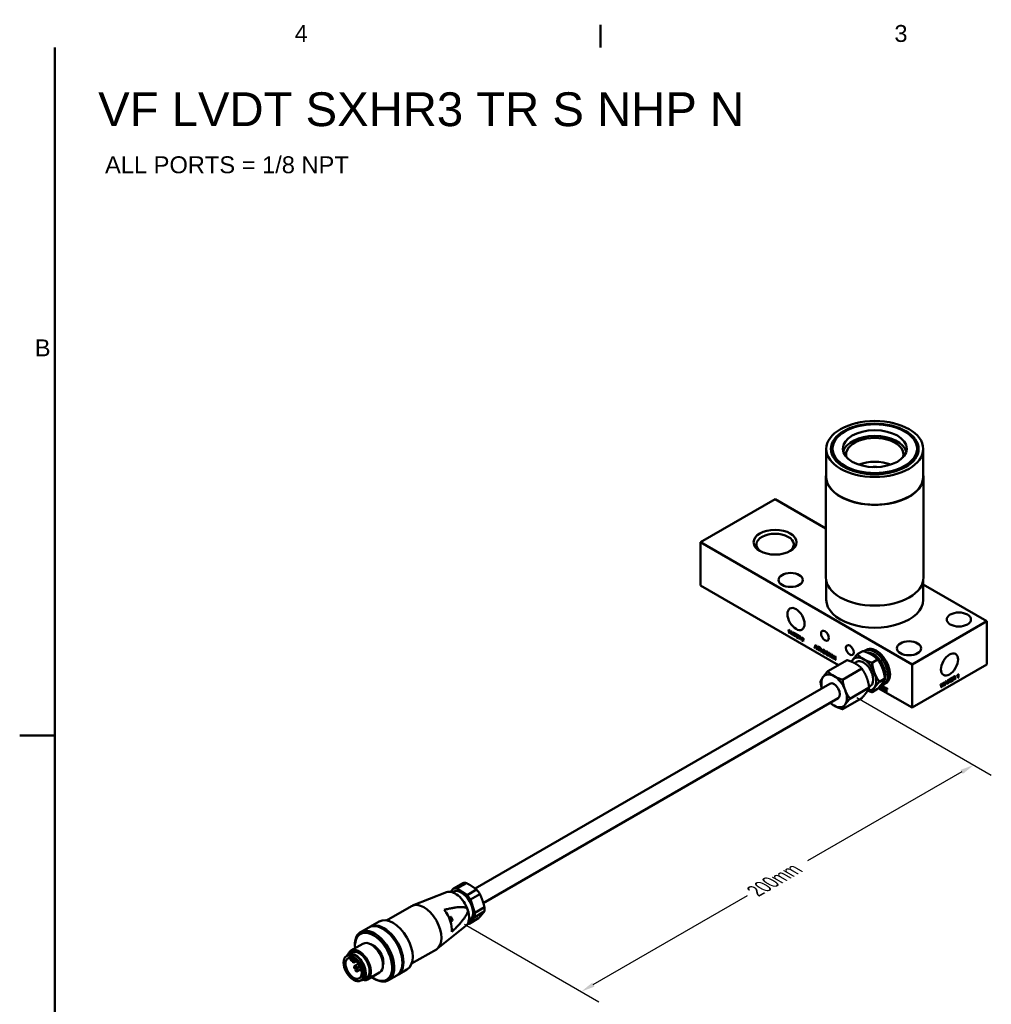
# Model space of a CAD drawing. Header units: millimetres. Extents: x 7 to 857, y -1 to 540.
# Tile 2 of 4: x 7 to 357, y 183 to 537. Entities that reach past the tile are written whole.
import ezdxf

# ---------------------------------------------------------------- set-up
doc = ezdxf.new("R2010")
doc.units = ezdxf.units.MM
doc.header["$LTSCALE"] = 2
doc.layers.get('0').update_dxf_attribs({"lineweight": 25})
for name, color, linetype, lineweight in [('Border_0', 7, 'Continuous', 50), ('Border_2', 7, 'Continuous', 50), ('Dimensions(CL)', 7, 'Continuous', 25), ('Symbols(CL)', 7, 'Continuous', 25), ('Visible Edges(CL)', 7, 'Continuous', 50), ('Visible Tangent Edges(CL)', 7, 'Continuous', 50)]:
    doc.layers.add(name, color=color, linetype=linetype, lineweight=lineweight)
doc.styles.add('ALIGNED-CL', font='arial.ttf')
doc.styles.add('Copy of DEFAULT-CL', font='arial.ttf')
doc.dimstyles.new('MM-2PLC-CL', dxfattribs={"dimscale": 2, "dimtxt": 3.048, "dimasz": 2.5, "dimexe": 3.175, "dimexo": 1.5875, "dimgap": 1.6002, "dimtad": 0, "dimtoh": 1, "dimrnd": 1e-08, "dimzin": 0, "dimdsep": 46, "dimtxsty": 'ALIGNED-CL', "dimcen": 0.09, "dimdle": 10, "dimclrd": 7, "dimclre": 7, "dimclrt": 250, "dimadec": 1, "dimazin": 0, "dimtfac": 1, "dimtofl": 0, "dimtmove": 0, "dimatfit": 3, "dimfxl": 0, "dimtolj": 1, "dimtzin": 0, "dimlwd": 25, "dimlwe": 25, "dimarcsym": 0})

# ---------------------------------------------------------------- blocks, each defined once
blk = doc.blocks.new('Borders Default Border')
at = {"layer": 'Border_0'}
blk.add_line((107.95, 263.65), (107.95, 267.72), dxfattribs=at)
at = {"layer": 'Border_0', "flags": 128}
for points in [[(9.65, 15.75), (9.65, 263.65)], [(3.3, 139.7), (9.65, 139.7)]]:
    blk.add_lwpolyline(points, dxfattribs=at)
at = {"layer": 'Border_2', "char_height": 3.05, "attachment_point": 7, "style": 'ALIGNED-CL'}
for s, insert in [('4', (52.85, 264.67)), ('3', (160.93, 264.62)), ('B', (6.02, 208.02))]:
    blk.add_mtext(s, dxfattribs=dict(at, insert=insert))
blk = doc.blocks.new('*D35')
at = {"layer": 'Defpoints', "color": 0, "linetype": 'Continuous'}
for p in [(305.14, 294.92), (163.72, 213.27), (209.02, 187.11)]:
    blk.add_point(p, dxfattribs=at)
at = {"layer": 'Dimensions(CL)', "color": 7, "linetype": 'Continuous', "lineweight": 25}
for p, q in [((308.32, 293.08), (356.79, 265.1)), ((346.11, 266.26), (290.55, 234.19)), ((213.35, 189.61), (268.91, 221.69)), ((166.89, 211.43), (215.37, 183.45))]:
    blk.add_line(p, q, dxfattribs=at)
at = {"layer": 'Dimensions(CL)', "color": 7, "linetype": 'Continuous'}
for points in [[(345.69, 266.98), (346.53, 265.54), (350.44, 268.76)], [(212.93, 190.33), (213.77, 188.89), (209.02, 187.11)]]:
    blk.add_solid(points, dxfattribs=at)
at = {"layer": 'Dimensions(CL)', "color": 250, "linetype": 'Continuous', "lineweight": 25, "insert": (271.68, 223.29), "char_height": 6.096, "attachment_point": 4, "rotation": 30, "style": 'ALIGNED-CL'}
blk.add_mtext('\\A1;{\\Q-30.000;\\W0.816;\\H0.816x;200mm}', dxfattribs=at)

msp = doc.modelspace()

# ---------------------------------------------------------------- linework, layer by layer
at = {"layer": 'Visible Edges(CL)'}
for p, q in [((304.008, 388.978), (303.649, 388.771)), ((325.56, 388.978), (325.92, 388.771)), ((297.322, 372.646), (297.322, 382.653)), ((299.036, 382.342), (299.036, 381.836)), ((330.532, 382.342), (330.532, 381.836)), ((332.247, 372.646), (332.247, 382.653)), ((297.195, 336.353), (297.195, 372.646)), ((332.374, 336.353), (332.374, 372.646)), ((251.922, 349.056), (278.863, 364.61)), ((278.863, 364.61), (297.195, 354.026)), ((328.255, 304.985), (251.922, 349.056)), ((251.922, 333.501), (251.922, 349.056)), ((297.322, 328.317), (297.322, 335.135)), ((332.247, 328.317), (332.247, 335.135)), ((332.247, 333.789), (355.195, 320.539)), ((301.697, 304.764), (251.922, 333.501)), ((355.195, 320.539), (328.255, 304.985)), ((355.195, 304.985), (355.195, 320.539)), ((283.638, 317.566), (283.76, 317.496)), ((283.876, 316.392), (283.638, 317.566)), ((283.76, 317.496), (283.897, 316.737)), ((283.876, 316.392), (284.046, 316.489)), ((283.999, 316.321), (283.876, 316.392)), ((283.935, 316.502), (284.071, 316.581)), ((283.976, 316.671), (284.146, 317.273)), ((284.188, 317.002), (283.999, 316.321)), ((284.052, 316.513), (284.042, 316.564)), ((284.146, 317.273), (284.29, 317.19)), ((284.215, 317.108), (284.297, 317.155)), ((284.431, 316.071), (284.244, 316.97)), ((284.256, 317.132), (284.275, 317.198)), ((284.29, 317.19), (284.418, 316.591)), ((284.431, 316.071), (284.591, 316.163)), ((284.548, 316.004), (284.431, 316.071)), ((284.488, 316.183), (284.617, 316.257)), ((284.533, 316.383), (284.673, 316.968)), ((284.793, 316.899), (284.548, 316.004)), ((284.604, 316.209), (284.596, 316.245)), ((284.673, 316.968), (284.793, 316.899)), ((284.806, 315.855), (285.151, 316.693)), ((284.806, 315.855), (284.985, 315.959)), ((284.932, 315.782), (284.806, 315.855)), ((285.03, 316.039), (284.932, 315.782)), ((284.985, 315.959), (285.189, 316.454)), ((284.997, 315.952), (284.985, 315.959)), ((285.03, 316.039), (285.127, 316.095)), ((285.407, 315.822), (285.03, 316.039)), ((285.164, 316.378), (285.064, 316.131)), ((285.064, 316.131), (285.37, 315.954)), ((285.151, 316.693), (285.279, 316.618)), ((285.212, 316.548), (285.287, 316.591)), ((285.233, 316.56), (285.261, 316.629)), ((285.37, 315.954), (285.275, 316.297)), ((285.279, 316.618), (285.646, 315.37)), ((285.37, 315.954), (285.459, 316.006)), ((285.407, 315.822), (285.498, 315.874)), ((285.511, 315.448), (285.407, 315.822)), ((285.462, 315.997), (285.453, 316.002)), ((285.674, 316.268), (285.674, 316.391)), ((285.674, 316.391), (286.386, 315.98)), ((285.674, 316.268), (285.78, 316.329)), ((285.969, 316.098), (285.674, 316.268)), ((285.969, 316.098), (286.075, 316.159)), ((285.969, 315.183), (285.969, 316.098)), ((286.088, 316.029), (286.195, 316.09)), ((286.088, 316.029), (286.088, 315.114)), ((286.386, 315.857), (286.088, 316.029)), ((286.149, 316.064), (286.149, 316.116)), ((286.386, 315.98), (286.386, 315.857)), ((286.51, 315.908), (287.16, 315.532)), ((286.51, 314.871), (286.51, 315.908)), ((286.69, 315.751), (286.69, 315.804)), ((285.511, 315.448), (285.607, 315.503)), ((285.646, 315.37), (285.511, 315.448)), ((285.969, 315.183), (286.088, 315.252)), ((286.088, 315.114), (285.969, 315.183)), ((286.51, 314.871), (286.629, 314.94)), ((287.181, 314.484), (286.51, 314.871)), ((286.629, 315.717), (286.735, 315.778)), ((286.629, 315.717), (286.629, 315.4)), ((287.16, 315.41), (286.629, 315.717)), ((286.629, 315.4), (287.127, 315.112)), ((286.629, 315.277), (286.735, 315.338)), ((287.127, 314.99), (286.629, 315.277)), ((286.629, 315.277), (286.629, 314.925)), ((286.629, 314.925), (287.181, 314.606)), ((286.69, 315.312), (286.69, 315.365)), ((287.127, 315.112), (287.127, 314.99)), ((287.16, 315.532), (287.16, 315.41)), ((287.181, 314.606), (287.181, 314.484)), ((287.347, 314.388), (287.347, 315.425)), ((287.347, 315.425), (287.745, 315.195)), ((287.347, 314.388), (287.466, 314.457)), ((287.466, 314.319), (287.347, 314.388)), ((287.466, 315.242), (287.565, 315.299)), ((287.75, 315.078), (287.466, 315.242)), ((287.466, 315.242), (287.466, 314.899)), ((287.466, 314.899), (287.721, 314.751)), ((287.466, 314.78), (287.568, 314.839)), ((287.466, 314.78), (287.466, 314.319)), ((287.603, 314.701), (287.466, 314.78)), ((287.526, 315.276), (287.526, 315.321)), ((287.526, 314.815), (287.526, 314.864)), ((287.67, 314.657), (287.779, 314.721)), ((287.812, 314.591), (287.992, 314.695)), ((287.989, 314.017), (287.869, 314.302)), ((287.901, 314.704), (288.059, 314.796)), ((287.982, 314.303), (288.137, 313.932)), ((287.989, 314.017), (288.079, 314.07)), ((288.137, 313.932), (287.989, 314.017)), ((288.54, 313.699), (288.72, 313.802)), ((289.134, 313.356), (288.54, 313.699)), ((288.561, 314.428), (288.74, 314.532)), ((288.674, 314.349), (288.561, 314.428)), ((288.694, 313.733), (289.134, 313.479)), ((288.754, 313.783), (288.72, 313.802)), ((288.723, 314.474), (288.862, 314.554)), ((288.778, 314.506), (288.74, 314.532)), ((288.746, 313.779), (288.926, 313.882)), ((288.907, 314.012), (289.087, 314.115)), ((289.134, 313.479), (289.134, 313.356)), ((293.061, 310.986), (293.475, 311.992)), ((293.061, 310.986), (293.241, 311.09)), ((293.213, 310.899), (293.061, 310.986)), ((293.331, 311.207), (293.213, 310.899)), ((293.241, 311.09), (293.586, 311.928)), ((293.278, 311.069), (293.241, 311.09)), ((293.331, 311.207), (293.447, 311.274)), ((293.783, 310.947), (293.331, 311.207)), ((293.491, 311.614), (293.372, 311.317)), ((293.372, 311.317), (293.738, 311.106)), ((293.475, 311.992), (293.63, 311.903)), ((293.549, 311.818), (293.639, 311.87)), ((293.738, 311.106), (293.625, 311.517)), ((293.63, 311.903), (294.07, 310.404)), ((293.738, 311.106), (293.846, 311.168)), ((293.783, 310.947), (293.892, 311.01)), ((293.907, 310.498), (293.783, 310.947)), ((293.863, 311.107), (293.802, 311.143)), ((293.907, 310.498), (294.023, 310.565)), ((294.07, 310.404), (293.907, 310.498)), ((294.208, 311.569), (294.351, 311.486)), ((294.208, 310.324), (294.208, 311.569)), ((294.208, 310.324), (294.351, 310.407)), ((294.351, 310.242), (294.208, 310.324)), ((294.351, 311.486), (294.351, 310.242)), ((294.604, 310.096), (294.604, 311.34)), ((294.604, 311.34), (295.082, 311.064)), ((294.604, 310.096), (294.747, 310.178)), ((294.747, 310.013), (294.604, 310.096)), ((294.747, 311.12), (294.866, 311.189)), ((295.088, 310.923), (294.747, 311.12)), ((294.747, 311.12), (294.747, 310.709)), ((294.747, 310.709), (295.053, 310.532)), ((294.747, 310.566), (294.87, 310.637)), ((294.747, 310.566), (294.747, 310.013)), ((294.912, 310.471), (294.747, 310.566)), ((294.784, 311.141), (294.784, 311.237)), ((294.784, 310.588), (294.784, 310.687)), ((294.992, 310.419), (295.123, 310.495)), ((295.163, 310.34), (295.342, 310.443)), ((295.374, 309.651), (295.232, 309.993)), ((295.269, 310.476), (295.449, 310.579)), ((295.366, 309.994), (295.553, 309.548)), ((295.374, 309.651), (295.483, 309.714)), ((295.553, 309.548), (295.374, 309.651)), ((296.107, 309.228), (296.107, 310.472)), ((296.107, 310.472), (296.478, 310.258)), ((296.107, 309.228), (296.25, 309.311)), ((296.496, 309.003), (296.107, 309.228)), ((296.25, 310.243), (296.377, 310.316)), ((296.25, 310.243), (296.25, 309.293)), ((296.477, 310.112), (296.25, 310.243)), ((296.25, 309.293), (296.48, 309.16)), ((296.287, 310.264), (296.287, 310.369)), ((296.742, 309.094), (296.922, 309.198)), ((297.403, 309.479), (297.583, 309.583)), ((298.554, 307.815), (298.268, 309.225)), ((298.268, 309.225), (298.414, 309.14)), ((298.414, 309.14), (298.579, 308.23)), ((298.673, 308.151), (298.878, 308.873)), ((298.878, 308.873), (299.05, 308.773)), ((298.96, 308.675), (299.059, 308.732)), ((298.974, 308.683), (299.007, 308.798)), ((299.05, 308.773), (299.204, 308.054)), ((310.497, 309.844), (308.489, 308.685)), ((311.829, 310.325), (311.122, 309.917)), ((314.268, 308.655), (314.112, 308.745)), ((304.819, 306.566), (297.862, 302.55)), ((297.921, 308.418), (298.1, 308.522)), ((298.554, 307.815), (298.734, 307.919)), ((298.701, 307.731), (298.554, 307.815)), ((298.625, 307.948), (298.788, 308.042)), ((298.928, 308.548), (298.701, 307.731)), ((298.734, 307.919), (298.717, 308.001)), ((298.751, 307.909), (298.734, 307.919)), ((299.22, 307.431), (298.995, 308.509)), ((299.22, 307.431), (299.4, 307.535)), ((299.36, 307.35), (299.22, 307.431)), ((299.288, 307.565), (299.443, 307.654)), ((299.342, 307.805), (299.51, 308.508)), ((299.654, 308.425), (299.36, 307.35)), ((299.4, 307.535), (299.382, 307.619)), ((299.409, 307.529), (299.4, 307.535)), ((299.51, 308.508), (299.654, 308.425)), ((299.582, 308.162), (299.646, 308.429)), ((299.786, 308.348), (299.932, 308.264)), ((299.786, 307.104), (299.786, 308.348)), ((299.786, 307.104), (299.922, 307.183)), ((299.922, 307.025), (299.786, 307.104)), ((299.922, 308.002), (300.021, 308.059)), ((300.489, 306.698), (299.922, 308.002)), ((299.922, 308.002), (299.922, 307.025)), ((299.932, 308.264), (300.499, 306.96)), ((299.966, 308.027), (299.966, 308.187)), ((300.489, 306.698), (300.635, 306.783)), ((300.635, 306.614), (300.489, 306.698)), ((300.499, 307.937), (300.635, 307.858)), ((300.499, 306.96), (300.499, 307.937)), ((300.499, 306.96), (300.635, 307.039)), ((300.635, 306.879), (300.58, 307.007)), ((300.635, 307.858), (300.635, 306.614)), ((303.632, 305.881), (303.721, 306.099)), ((303.721, 306.099), (303.865, 306.016)), ((303.811, 305.984), (303.832, 306.035)), ((308.232, 305.939), (307.469, 305.498)), ((315.804, 306.78), (313.797, 305.621)), ((310.126, 303.502), (303.169, 299.485)), ((328.255, 289.431), (328.255, 304.985)), ((355.195, 304.985), (328.255, 289.431)), ((298.605, 298.071), (170.76, 224.26)), ((318.458, 299.941), (316.45, 298.782)), ((318.829, 298.2), (318.122, 297.792)), ((318.603, 301.148), (318.603, 300.968)), ((338.916, 297.23), (339.12, 298.188)), ((339.203, 298.086), (339.11, 298.14)), ((339.12, 298.188), (339.293, 298.288)), ((339.164, 298.214), (339.2, 298.088)), ((339.293, 298.288), (339.447, 297.747)), ((339.584, 297.657), (339.753, 298.553)), ((339.897, 298.636), (339.602, 297.222)), ((339.753, 298.553), (339.897, 298.636)), ((339.912, 297.401), (340.326, 298.884)), ((340.159, 298.127), (340.106, 298.097)), ((340.223, 298.091), (340.121, 298.149)), ((340.633, 298.194), (340.182, 297.933)), ((340.342, 298.524), (340.223, 298.091)), ((340.223, 298.091), (340.589, 298.302)), ((340.4, 298.796), (340.315, 298.845)), ((340.326, 298.884), (340.481, 298.974)), ((340.374, 298.912), (340.741, 298.087)), ((340.589, 298.302), (340.476, 298.582)), ((340.481, 298.974), (340.921, 297.983)), ((340.633, 298.194), (340.517, 298.261)), ((340.758, 297.89), (340.633, 298.194)), ((340.741, 298.087), (340.689, 298.057)), ((340.921, 297.983), (340.741, 298.087)), ((340.954, 299.247), (341.808, 299.74)), ((341.308, 299.305), (340.954, 299.1)), ((340.954, 299.1), (340.954, 299.247)), ((341.308, 299.305), (341.181, 299.378)), ((341.272, 299.43), (341.272, 299.326)), ((341.308, 298.207), (341.308, 299.305)), ((341.451, 298.29), (341.308, 298.372)), ((341.451, 298.29), (341.308, 298.207)), ((341.451, 299.387), (341.324, 299.461)), ((341.808, 299.593), (341.451, 299.387)), ((341.451, 299.387), (341.451, 298.29)), ((341.808, 299.593), (341.681, 299.666)), ((341.808, 299.74), (341.808, 299.593)), ((341.957, 299.826), (342.738, 300.277)), ((341.957, 298.582), (341.957, 299.826)), ((342.1, 299.381), (341.957, 299.464)), ((342.048, 299.412), (341.957, 299.359)), ((342.1, 299.234), (341.957, 299.317)), ((342.762, 299.047), (341.957, 298.582)), ((342.1, 298.811), (341.957, 298.894)), ((342.048, 298.842), (341.957, 298.789)), ((342.1, 299.762), (341.973, 299.835)), ((342.738, 300.13), (342.1, 299.762)), ((342.1, 299.762), (342.1, 299.381)), ((342.1, 299.381), (342.697, 299.726)), ((342.697, 299.579), (342.1, 299.234)), ((342.1, 299.234), (342.1, 298.811)), ((342.1, 298.811), (342.762, 299.194)), ((342.697, 299.579), (342.57, 299.653)), ((342.738, 300.13), (342.61, 300.203)), ((342.762, 299.047), (342.635, 299.12)), ((342.697, 299.726), (342.697, 299.579)), ((342.738, 300.277), (342.738, 300.13)), ((342.762, 299.194), (342.762, 299.047)), ((342.961, 300.406), (343.439, 300.682)), ((342.961, 299.161), (342.961, 300.406)), ((343.104, 299.939), (342.961, 300.022)), ((343.048, 299.972), (342.961, 299.922)), ((343.104, 299.797), (342.961, 299.879)), ((343.104, 299.244), (342.961, 299.326)), ((343.104, 299.244), (342.961, 299.161)), ((343.104, 300.351), (342.985, 300.419)), ((343.445, 300.547), (343.104, 300.351)), ((343.104, 300.351), (343.104, 299.939)), ((343.104, 299.939), (343.41, 300.116)), ((343.269, 299.892), (343.104, 299.797)), ((343.104, 299.797), (343.104, 299.244)), ((343.349, 299.932), (343.221, 300.006)), ((343.448, 299.923), (343.268, 300.027)), ((343.52, 300.05), (343.408, 300.115)), ((343.628, 300.588), (343.452, 300.689)), ((343.544, 300.044), (343.73, 299.813)), ((343.731, 299.606), (343.589, 299.783)), ((343.73, 299.813), (343.617, 299.747)), ((343.723, 299.94), (343.91, 299.709)), ((343.91, 299.709), (343.73, 299.813)), ((343.91, 299.709), (343.731, 299.606)), ((344.512, 300.846), (344.512, 300.994)), ((344.776, 301.182), (344.693, 301.231)), ((344.729, 301.29), (344.729, 301.21)), ((344.776, 300.209), (344.776, 301.182)), ((344.908, 300.286), (344.776, 300.362)), ((344.908, 300.286), (344.776, 300.209)), ((344.823, 301.485), (344.908, 301.535)), ((344.908, 301.535), (344.908, 300.286)), ((312.78, 296.663), (305.823, 292.646)), ((313.232, 297.279), (312.73, 296.989)), ((315.804, 296.166), (313.797, 295.007)), ((328.255, 289.431), (316.071, 296.465)), ((316.512, 296.637), (316.512, 296.976)), ((316.512, 296.637), (316.655, 296.72)), ((317.317, 296.172), (316.512, 296.637)), ((316.655, 297.125), (316.782, 297.198)), ((316.655, 297.125), (316.655, 296.702)), ((317.252, 296.78), (316.655, 297.125)), ((316.655, 296.702), (317.317, 296.319)), ((316.692, 297.146), (316.692, 297.19)), ((316.726, 297.231), (317.252, 296.927)), ((317.292, 297.284), (316.975, 297.468)), ((317.196, 297.487), (317.292, 297.431)), ((317.252, 296.927), (317.252, 296.78)), ((317.292, 297.431), (317.292, 297.284)), ((317.317, 296.319), (317.317, 296.172)), ((317.729, 296.95), (317.909, 297.054)), ((318.188, 295.889), (318.358, 295.987)), ((318.267, 296.489), (318.378, 296.553)), ((318.407, 296.447), (318.267, 296.489)), ((318.282, 296.052), (318.425, 295.928)), ((318.52, 296.575), (318.52, 296.722)), ((318.52, 296.722), (319.375, 296.229)), ((318.52, 296.575), (318.648, 296.649)), ((318.875, 296.37), (318.52, 296.575)), ((318.875, 296.37), (319.003, 296.444)), ((318.875, 295.273), (318.875, 296.37)), ((318.875, 295.273), (319.018, 295.355)), ((319.018, 295.19), (318.875, 295.273)), ((319.018, 296.288), (319.145, 296.361)), ((319.018, 296.288), (319.018, 295.19)), ((319.375, 296.082), (319.018, 296.288)), ((319.055, 296.309), (319.055, 296.414)), ((319.375, 296.229), (319.375, 296.082)), ((338.511, 297.836), (338.657, 297.921)), ((338.797, 296.757), (338.511, 297.836)), ((338.519, 297.841), (338.579, 297.58)), ((338.657, 297.921), (338.821, 297.2)), ((338.867, 296.971), (338.717, 297.058)), ((338.764, 296.946), (338.749, 296.937)), ((338.78, 297.022), (338.764, 296.946)), ((338.944, 296.842), (338.764, 296.946)), ((338.944, 296.842), (338.797, 296.757)), ((339.171, 297.922), (338.944, 296.842)), ((339.463, 297.142), (339.238, 297.96)), ((339.531, 297.355), (339.38, 297.442)), ((339.423, 297.326), (339.414, 297.321)), ((339.44, 297.407), (339.423, 297.326)), ((339.602, 297.222), (339.423, 297.326)), ((339.602, 297.222), (339.463, 297.142)), ((340.063, 297.488), (339.912, 297.401)), ((340.063, 297.488), (339.954, 297.551)), ((340.182, 297.933), (340.063, 297.488)), ((340.182, 297.933), (340.077, 297.993)), ((340.921, 297.983), (340.758, 297.89)), ((301.605, 292.875), (173.702, 219.03)), ((310.126, 292.888), (303.169, 288.871)), ((162.929, 224.23), (161.91, 223.034)), ((166.37, 226.217), (162.929, 224.23)), ((164.193, 224.231), (167.634, 226.218)), ((167.861, 221.862), (164.193, 224.231)), ((171.302, 223.849), (167.861, 221.862)), ((160.455, 222.898), (148.198, 218.122)), ((162.436, 222.918), (162.755, 223.102)), ((169.042, 220.281), (172.483, 222.268)), ((170.687, 215.538), (169.042, 220.281)), ((138.862, 212.772), (147.784, 217.923)), ((174.128, 217.525), (170.687, 215.538)), ((161.38, 213.61), (162.053, 213.998)), ((161.704, 213.604), (161.736, 213.604)), ((161.747, 213.139), (161.778, 213.139)), ((161.747, 212.922), (161.779, 212.922)), ((161.892, 213.179), (161.924, 213.179)), ((161.948, 213.186), (162.028, 213.232)), ((161.949, 213.09), (162.18, 213.223)), ((162.212, 213.223), (161.981, 213.09)), ((162.512, 212.83), (162.124, 213.948)), ((162.155, 213.948), (162.543, 212.83)), ((162.204, 213.23), (162.236, 213.23)), ((162.391, 212.892), (162.289, 213.185)), ((168.58, 211.582), (170.603, 213.956)), ((172.021, 213.569), (168.58, 211.582)), ((170.603, 213.956), (174.044, 215.943)), ((129.488, 208.543), (132.458, 210.258)), ((132.859, 210.461), (136.183, 212.38)), ((137.674, 209.644), (137.47, 209.761)), ((167.428, 210.821), (157.163, 202.594)), ((161.818, 212.479), (162.361, 212.793)), ((161.862, 212.345), (162.472, 212.697)), ((162.504, 212.697), (161.867, 212.33)), ((168.436, 212.526), (168.755, 212.71)), ((125.985, 201.873), (130.298, 204.364)), ((127.429, 203.536), (127.429, 203.944)), ((147.862, 197.183), (156.784, 202.335)), ((124.384, 199.91), (125.092, 200.318)), ((125.017, 200.448), (126.36, 201.224)), ((125.818, 198.709), (125.62, 199.282)), ((126.515, 199.089), (126.646, 198.71)), ((127.357, 198.603), (126.56, 198.143)), ((127.952, 198.084), (127.275, 197.694)), ((128.744, 197.115), (127.392, 196.334)), ((129.244, 196.249), (127.892, 195.468)), ((129.296, 196.141), (127.894, 195.332)), ((129.655, 195.194), (128.394, 194.466)), ((144.559, 197.718), (144.559, 197.483)), ((130.267, 191.355), (131.61, 192.13)), ((131.985, 191.481), (136.298, 193.971)), ((134.147, 191.901), (134.501, 191.696)), ((139.513, 191.18), (142.483, 192.894)), ((142.859, 193.14), (146.183, 195.059)), ((129.484, 191.076), (130.192, 191.485))]:
    msp.add_line(p, q, dxfattribs=at)
for centre, start in [((127.025, 198.127), 180.03727), ((127.642, 195.901), 120), ((128.144, 194.899), 120)]:
    msp.add_arc(centre, 0.5, start, 300, dxfattribs=at)
for centre, major_axis, ratio in [((314.784, 382.653), (17.462, 0), 0.5773503), ((314.784, 382.653), (15.812, 0), 0.5773503), ((314.784, 382.757), (15.24, 0), 0.5773503), ((314.784, 382.757), (11.509, 0), 0.5773503), ((278.863, 349.056), (7.76, 0), 0.5773503), ((284.476, 335.446), (4.369, 0), 0.5773503), ((286.407, 321.369), (-2.183, 3.781), 0.5773503), ((345.093, 321.188), (4.369, 0), 0.5773503), ((296.824, 315.355), (-0.991, 1.716), 0.5773503), ((327.132, 310.818), (4.369, 0), 0.5773503), ((305.804, 310.17), (-0.991, 1.716), 0.5773503), ((341.725, 304.985), (2.183, 3.781), 0.5773503), ((161.779, 213.03), (0, 0.108), 0.7747554), ((126.934, 195.493), (-2.55, 4.417), 0.5773503), ((126.934, 195.493), (-2.075, 3.594), 0.5773503)]:
    msp.add_ellipse(centre, major_axis=major_axis, ratio=ratio, dxfattribs=at)
for centre, major_axis, ratio, start_param, end_param in [((314.784, 382.342), (-15.748, 0), 0.5773503, 5.4977871, 6.384339), ((314.784, 380.683), (-11.509, 0), 0.5773503, 3.2982842, 6.1264938), ((314.784, 380.683), (-10.319, 0), 0.5773503, 2.9641411, 6.4606369), ((314.784, 382.342), (15.748, 0), 0.5773503, 6.1820316, 7.0685835), ((314.784, 372.086), (10.319, 0), 0.5773503, 0.9745458, 2.1670469), ((314.784, 370.2), (10.319, 0), 0.5773503, 1.480817, 1.6607757), ((314.784, 372.646), (17.589, 0), 0.5773503, 3.0213519, 6.4034261), ((314.784, 372.646), (17.462, 0), 0.5773503, 3.1415927, 6.2831853), ((278.863, 348.226), (-6.744, 0), 0.5773503, 2.4289432, 6.9958348), ((314.784, 336.353), (17.589, 0), 0.5773503, 3.1415927, 6.2831853), ((314.784, 328.317), (17.462, 0), 0.5773503, 3.1415926, 6.2831853), ((314.622, 303.854), (3.5, -6.062), 0.5773503, 5.9800173, 9.506973), ((315.329, 304.263), (3.5, -6.062), 0.5773503, 0, 3.1415927), ((314.112, 303.56), (3.175, -5.499), 0.5773503, 0.0541282, 2.8738018), ((310.732, 301.609), (-3.25, 5.629), 0.5773503, 0.2617994, 0.4212237), ((310.732, 301.609), (-3.25, 5.629), 0.5773503, 5.4977871, 6.5449847), ((310.732, 301.609), (2.5, -4.33), 0.5773503, 0, 3.1415927), ((310.732, 301.609), (3.25, -5.629), 0.5773503, 1.3089969, 2.3561945), ((314.268, 303.65), (-3.065, 5.309), 0.5773503, 3.9269908, 5.4977871), ((300.105, 295.473), (-3.25, 5.629), 0.5773503, 5.4977871, 6.5449847), ((310.732, 301.609), (3.25, -5.629), 0.5773503, 0.2617994, 1.3089969), ((300.105, 295.473), (-3.25, 5.629), 0.5773503, 0.2617994, 1.0910677), ((300.105, 295.473), (-1.5, 2.598), 0.5773503, 3.1415927, 6.2831853), ((300.105, 295.473), (3.25, -5.629), 0.5773503, 1.3089969, 2.3561945), ((300.105, 295.473), (3.25, -5.629), 0.5773503, 0.2617994, 1.3089969), ((310.732, 301.609), (3.25, -5.629), 0.5773503, 5.8495217, 6.5449847), ((300.105, 295.473), (-3.25, 5.629), 0.5773503, 2.050525, 2.3561945), ((300.105, 295.473), (3.25, -5.629), 0.5773503, 5.4977871, 6.5449847), ((165.755, 217.906), (-3, 5.196), 0.5773503, 3.1415927, 6.2831853), ((165.755, 217.906), (-3.5, 6.062), 0.5773503, 5.8187023, 6.1053975), ((169.195, 219.893), (-3.5, 6.062), 0.5773503, 5.8187023, 6.1053975), ((169.195, 219.893), (3.5, -6.062), 0.5773503, 1.6299121, 1.9166073), ((163.633, 216.681), (-3.5, 6.062), 0.5773503, 4.3912536, 6.1949579), ((165.755, 217.906), (3.5, -6.062), 0.5773503, 1.6299121, 1.9166073), ((152.284, 210.129), (-4.5, 7.794), 0.5773503, 3.1415927, 6.2831853), ((156.562, 212.599), (-4.123, 7.141), 0.5773503, 3.8343305, 4.9481766), ((163.633, 216.681), (3.5, -6.062), 0.5773503, 0.0882274, 1.2496609), ((169.195, 219.893), (3.5, -6.062), 0.5773503, 0.5827146, 0.8694097), ((141.183, 203.719), (-5, 8.66), 0.5773503, 3.1415927, 6.2831853), ((161.705, 213.152), (0, 0.452), 0.7747554, 0, 0.8295493), ((161.736, 213.152), (0, 0.452), 0.7747554, 5.1227862, 7.1978188), ((161.779, 213.03), (0, 0.217), 0.7747554, 5.5840124, 7.755851), ((161.747, 213.03), (0, 0.108), 0.7747554, 0, 3.1415927), ((161.779, 213.03), (0, -0.217), 0.7747554, 5.7177201, 7.8220508), ((161.747, 213.03), (0, 0.217), 0.7747554, 5.5840124, 6.1890036), ((161.747, 213.03), (0, -0.217), 0.7747554, 0.0941817, 1.5388654), ((161.892, 213.254), (0.0001, -0.0751), 0.7747554, 5.5840124, 6.2831853), ((161.924, 213.254), (0.0001, -0.0751), 0.7747554, 5.5840124, 6.7030316), ((161.973, 213.021), (0.0001, -0.0751), 0.7747554, 3.5614389, 4.6804581), ((162.005, 213.021), (0.0001, -0.0751), 0.7747554, 3.5614389, 4.6804581), ((162.005, 213.301), (-0.0001, 0.0751), 0.7747554, 3.5614389, 5.1554128), ((162.085, 213.907), (0, 0.1), 0.7747554, 5.1322353, 6.7030316), ((162.053, 213.907), (0, 0.1), 0.7747554, 5.1322353, 6.0779895), ((162.204, 213.155), (-0.0001, 0.0751), 0.7747554, 0, 0.4198463), ((162.236, 213.155), (-0.0001, 0.0751), 0.7747554, 5.1322353, 6.7030316), ((162.337, 212.861), (-0.0001, 0.0751), 0.7747554, 3.5614389, 5.1322353), ((165.755, 217.906), (3.5, -6.062), 0.5773503, 0.5827146, 0.8694097), ((134.501, 199.861), (-5, 8.66), 0.5773503, 2.3561945, 7.0685835), ((137.47, 201.576), (5.013, -8.682), 0.5773503, 0, 3.1415927), ((137.859, 201.801), (-5, 8.66), 0.5773503, 3.1348831, 6.2898948), ((137.674, 201.693), (-4.869, 8.433), 0.5773503, 3.9269908, 5.4977871), ((162.441, 212.789), (0, 0.1), 0.7747554, 3.5614389, 5.1322353), ((162.472, 212.789), (0, 0.1), 0.7747554, 3.5614389, 5.1322353), ((165.755, 217.906), (3.5, -6.062), 0.5773503, 5.9752982, 6.1053975), ((134.147, 199.657), (4.75, -8.227), 0.5773503, 5.395977, 10.3119862), ((134.501, 199.861), (5.013, -8.682), 0.5773503, 5.4225019, 10.2854614), ((128.985, 196.677), (-3, 5.196), 0.5773503, 2.6345511, 6.7902269), ((133.298, 199.167), (-3, 5.196), 0.5773503, 3.1415927, 6.2831853), ((134.147, 199.657), (-2.5, 4.33), 0.5773503, 3.6405105, 5.7842674), ((127.642, 195.901), (-2.625, 4.547), 0.5773503, 2.9019741, 6.5228039), ((127.642, 195.901), (-2.55, 4.417), 0.5773503, 3.1415927, 6.2831853), ((126.232, 198.71), (0.328, -0.567), 0.5773503, 4.3912536, 7.5328462), ((128.985, 196.677), (-2.625, 4.547), 0.5773503, 3.1415927, 6.2831853)]:
    msp.add_ellipse(centre, major_axis=major_axis, ratio=ratio, start_param=start_param, end_param=end_param, dxfattribs=at)
for points, degree in [([(283.897, 316.737), (283.919, 316.618), (283.935, 316.502)], 2), ([(283.935, 316.502), (283.969, 316.649), (283.976, 316.671)], 2), ([(284.215, 317.108), (284.2, 317.046), (284.188, 317.002)], 2), ([(284.244, 316.97), (284.219, 317.083), (284.215, 317.108)], 2), ([(284.418, 316.591), (284.466, 316.368), (284.488, 316.183)], 2), ([(284.488, 316.183), (284.505, 316.272), (284.533, 316.383)], 2), ([(285.212, 316.548), (285.195, 316.459), (285.164, 316.378)], 2), ([(285.275, 316.297), (285.233, 316.452), (285.212, 316.548)], 2), ([(287.67, 314.657), (287.649, 314.674), (287.603, 314.701)], 2), ([(287.869, 314.302), (287.817, 314.425), (287.75, 314.563), (287.697, 314.634), (287.67, 314.657)], 2), ([(287.721, 314.751), (287.802, 314.704), (287.894, 314.69), (287.942, 314.748), (287.942, 314.798)], 2), ([(287.745, 315.195), (287.865, 315.126), (287.99, 314.997), (288.065, 314.813), (288.065, 314.727)], 2), ([(287.942, 314.798), (287.942, 314.872), (287.85, 315.02), (287.75, 315.078)], 2), ([(288.065, 314.727), (288.065, 314.617), (287.941, 314.537), (287.812, 314.591)], 2), ([(287.812, 314.591), (287.859, 314.538), (287.883, 314.499)], 2), ([(287.883, 314.499), (287.935, 314.413), (287.982, 314.303)], 2), ([(288.06, 314.672), (288.037, 314.677), (288.014, 314.685), (287.992, 314.695)], 3), ([(288.54, 313.699), (288.539, 313.745), (288.553, 313.78)], 2), ([(288.553, 313.78), (288.576, 313.837), (288.676, 313.915), (288.77, 313.949)], 2), ([(288.561, 314.428), (288.572, 314.568), (288.724, 314.633), (288.852, 314.559)], 2), ([(288.85, 314.456), (288.77, 314.502), (288.675, 314.446), (288.674, 314.349)], 2), ([(288.867, 313.832), (288.768, 313.793), (288.712, 313.757), (288.694, 313.733)], 2), ([(288.733, 313.883), (288.743, 313.91), (288.758, 313.932), (288.775, 313.951)], 3), ([(288.74, 314.532), (288.742, 314.557), (288.746, 314.581), (288.752, 314.603)], 3), ([(288.77, 313.949), (288.916, 314.004), (289.019, 314.106), (289.019, 314.179)], 2), ([(289.019, 314.179), (289.019, 314.255), (288.925, 314.412), (288.85, 314.456)], 2), ([(288.852, 314.559), (288.982, 314.485), (289.132, 314.233), (289.132, 314.11)], 2), ([(289.132, 314.11), (289.132, 314.048), (289.089, 313.953), (288.986, 313.879), (288.867, 313.832)], 2), ([(289.047, 313.935), (289.003, 313.918), (288.952, 313.897), (288.926, 313.882)], 3), ([(289.072, 313.945), (289.064, 313.942), (289.056, 313.939), (289.047, 313.935)], 3), ([(289.087, 314.115), (289.104, 314.125), (289.118, 314.135), (289.131, 314.145)], 3), ([(293.549, 311.818), (293.528, 311.711), (293.491, 311.614)], 2), ([(293.625, 311.517), (293.574, 311.703), (293.549, 311.818)], 2), ([(294.992, 310.419), (294.967, 310.439), (294.912, 310.471)], 2), ([(295.232, 309.993), (295.169, 310.14), (295.089, 310.306), (295.025, 310.391), (294.992, 310.419)], 2), ([(295.053, 310.532), (295.151, 310.475), (295.261, 310.458), (295.319, 310.528), (295.319, 310.588)], 2), ([(295.082, 311.064), (295.226, 310.981), (295.376, 310.827), (295.466, 310.606), (295.466, 310.503)], 2), ([(295.319, 310.588), (295.319, 310.676), (295.208, 310.854), (295.088, 310.923)], 2), ([(295.466, 310.503), (295.466, 310.37), (295.317, 310.275), (295.163, 310.34)], 2), ([(295.163, 310.34), (295.218, 310.276), (295.248, 310.229)], 2), ([(295.248, 310.229), (295.31, 310.126), (295.366, 309.994)], 2), ([(295.453, 310.41), (295.417, 310.415), (295.379, 310.428), (295.342, 310.443)], 3), ([(295.449, 310.579), (295.452, 310.581), (295.456, 310.584), (295.459, 310.586)], 3), ([(296.661, 309.98), (296.603, 310.039), (296.477, 310.112)], 2), ([(296.478, 310.258), (296.604, 310.186), (296.671, 310.129)], 2), ([(296.48, 309.16), (296.587, 309.098), (296.708, 309.073), (296.744, 309.095)], 2), ([(296.998, 309.342), (296.998, 309.201), (296.941, 309.015), (296.851, 308.924), (296.744, 308.903), (296.594, 308.947), (296.496, 309.003)], 2), ([(296.851, 309.43), (296.851, 309.625), (296.74, 309.899), (296.661, 309.98)], 2), ([(296.671, 310.129), (296.763, 310.051), (296.828, 309.949)], 2), ([(296.744, 309.095), (296.795, 309.124), (296.851, 309.289), (296.851, 309.43)], 2), ([(296.828, 309.949), (296.914, 309.817), (296.998, 309.509), (296.998, 309.342)], 2), ([(296.922, 309.198), (296.922, 309.198), (296.923, 309.198), (296.923, 309.199)], 3), ([(297.152, 309.231), (297.152, 309.541), (297.44, 309.725), (297.668, 309.593)], 2), ([(297.668, 308.306), (297.515, 308.394), (297.275, 308.703), (297.152, 309.067), (297.152, 309.231)], 2), ([(297.668, 309.451), (297.517, 309.539), (297.299, 309.425), (297.299, 309.144)], 2), ([(297.299, 309.144), (297.299, 308.919), (297.508, 308.54), (297.667, 308.448)], 2), ([(297.667, 308.448), (297.828, 308.355), (298.036, 308.496), (298.036, 308.737)], 2), ([(297.668, 309.593), (297.817, 309.507), (298.057, 309.203), (298.183, 308.837), (298.183, 308.65)], 2), ([(298.036, 308.737), (298.036, 308.889), (297.947, 309.166), (297.775, 309.39), (297.668, 309.451)], 2), ([(298.183, 308.65), (298.183, 308.461), (298.05, 308.239), (297.807, 308.226), (297.668, 308.306)], 2), ([(298.579, 308.23), (298.605, 308.087), (298.625, 307.948)], 2), ([(298.625, 307.948), (298.666, 308.125), (298.673, 308.151)], 2), ([(298.96, 308.675), (298.942, 308.6), (298.928, 308.548)], 2), ([(298.995, 308.509), (298.965, 308.645), (298.96, 308.675)], 2), ([(299.204, 308.054), (299.261, 307.787), (299.288, 307.565)], 2), ([(299.288, 307.565), (299.309, 307.672), (299.342, 307.805)], 2), ([(339.203, 298.086), (339.185, 297.991), (339.171, 297.922)], 2), ([(339.238, 297.96), (339.208, 298.062), (339.203, 298.086)], 2), ([(340.4, 298.796), (340.379, 298.664), (340.342, 298.524)], 2), ([(340.476, 298.582), (340.425, 298.71), (340.4, 298.796)], 2), ([(343.268, 300.027), (343.266, 300.028), (343.264, 300.029), (343.262, 300.03)], 3), ([(343.349, 299.932), (343.324, 299.924), (343.269, 299.892)], 2), ([(343.589, 299.783), (343.526, 299.858), (343.446, 299.931), (343.382, 299.942), (343.349, 299.932)], 2), ([(343.41, 300.116), (343.508, 300.172), (343.618, 300.282), (343.676, 300.419), (343.676, 300.479)], 2), ([(343.439, 300.682), (343.583, 300.765), (343.733, 300.784), (343.823, 300.666), (343.823, 300.564)], 2), ([(343.676, 300.479), (343.676, 300.567), (343.565, 300.617), (343.445, 300.547)], 2), ([(343.823, 300.564), (343.823, 300.431), (343.674, 300.164), (343.52, 300.05)], 2), ([(343.52, 300.05), (343.575, 300.051), (343.605, 300.038)], 2), ([(343.538, 300.05), (343.54, 300.048), (343.542, 300.046), (343.544, 300.044)], 3), ([(343.605, 300.038), (343.667, 300.007), (343.723, 299.94)], 2), ([(343.629, 300.769), (343.639, 300.739), (343.643, 300.705), (343.643, 300.667)], 3), ([(343.643, 300.667), (343.643, 300.64), (343.641, 300.612), (343.636, 300.583)], 3), ([(344.512, 300.994), (344.623, 301.117), (344.789, 301.385), (344.823, 301.485)], 2), ([(344.776, 301.182), (344.729, 301.103), (344.573, 300.908), (344.512, 300.846)], 2), ([(317.472, 296.714), (317.472, 296.909), (317.601, 297.125), (317.839, 297.137), (317.982, 297.055)], 2), ([(317.979, 295.769), (317.805, 295.87), (317.587, 296.16), (317.472, 296.536), (317.472, 296.714)], 2), ([(317.978, 296.916), (317.854, 296.987), (317.687, 296.946), (317.619, 296.754), (317.619, 296.631)], 2), ([(317.619, 296.631), (317.619, 296.472), (317.7, 296.189), (317.868, 295.975), (317.967, 295.918)], 2), ([(317.952, 297.071), (317.935, 297.067), (317.921, 297.061), (317.909, 297.054)], 3), ([(317.967, 295.918), (318.087, 295.849), (318.253, 295.912), (318.282, 296.052)], 2), ([(318.267, 296.489), (318.229, 296.647), (318.087, 296.853), (317.978, 296.916)], 2), ([(318.425, 295.928), (318.38, 295.751), (318.148, 295.672), (317.979, 295.769)], 2), ([(317.982, 297.055), (318.143, 296.962), (318.364, 296.644), (318.407, 296.447)], 2), ([(318.159, 295.873), (318.157, 295.874), (318.156, 295.875), (318.155, 295.875)], 3), ([(338.821, 297.2), (338.848, 297.087), (338.867, 296.971)], 2), ([(338.867, 296.971), (338.908, 297.195), (338.916, 297.23)], 2), ([(339.447, 297.747), (339.504, 297.546), (339.531, 297.355)], 2), ([(339.531, 297.355), (339.552, 297.485), (339.584, 297.657)], 2)]:
    msp.add_open_spline(points, degree=degree, dxfattribs=at)
for points, knots in [([(287.931, 314.66), (287.923, 314.674), (287.914, 314.687), (287.905, 314.7), (287.903, 314.702), (287.901, 314.705)], [-0.026019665, -0.026019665, -0.026019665, -0.026019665, -0.01240581, -0.01240581, -0.01038767, -0.01038767, -0.01038767, -0.01038767]), ([(288.72, 313.802), (288.719, 313.818), (288.72, 313.832), (288.725, 313.86), (288.728, 313.872), (288.733, 313.883)], [-0.011109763, -0.011109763, -0.011109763, -0.011109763, -0.005552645, -0.005552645, 0, 0, 0, 0]), ([(295.269, 310.401), (295.259, 310.418), (295.249, 310.434), (295.237, 310.451), (295.232, 310.458), (295.226, 310.465)], [-0.031223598, -0.031223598, -0.031223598, -0.031223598, -0.014886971, -0.014886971, -0.010120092, -0.010120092, -0.010120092, -0.010120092]), ([(296.929, 309.014), (296.919, 309.014), (296.908, 309.016), (296.839, 309.027), (296.778, 309.052), (296.717, 309.084)], [-0.036631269, -0.036631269, -0.036631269, -0.036631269, -0.031213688, -0.031213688, -0.005765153, -0.005765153, -0.005765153, -0.005765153]), ([(296.923, 309.199), (296.941, 309.209), (296.956, 309.223), (296.982, 309.26), (296.991, 309.28), (296.997, 309.296)], [-0.043401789, -0.043401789, -0.043401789, -0.043401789, -0.037334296, -0.037334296, -0.031022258, -0.031022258, -0.031022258, -0.031022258]), ([(297.333, 309.387), (297.336, 309.475), (297.35, 309.556), (297.389, 309.64), (297.398, 309.656), (297.407, 309.67)], [-0.098461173, -0.098461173, -0.098461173, -0.098461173, -0.0777891, -0.0777891, -0.072034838, -0.072034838, -0.072034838, -0.072034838]), ([(297.646, 309.605), (297.646, 309.605), (297.646, 309.605), (297.631, 309.602), (297.606, 309.597), (297.583, 309.583)], [-0.065861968, -0.065861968, -0.065861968, -0.065861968, -0.065730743, -0.065730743, -0.051341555, -0.051341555, -0.051341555, -0.051341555]), ([(298.108, 308.336), (298.092, 308.335), (298.075, 308.335), (297.996, 308.343), (297.933, 308.364), (297.868, 308.399)], [-0.039369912, -0.039369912, -0.039369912, -0.039369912, -0.030700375, -0.030700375, -0.002890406, -0.002890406, -0.002890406, -0.002890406]), ([(298.1, 308.522), (298.102, 308.523), (298.104, 308.524), (298.127, 308.539), (298.158, 308.565), (298.182, 308.622), (298.182, 308.623), (298.182, 308.623)], [-0.059794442, -0.059794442, -0.059794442, -0.059794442, -0.057249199, -0.057249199, -0.029470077, -0.029470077, -0.029257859, -0.029257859, -0.029257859, -0.029257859]), ([(317.652, 296.848), (317.654, 296.892), (317.657, 296.935), (317.673, 297.02), (317.686, 297.061), (317.709, 297.108), (317.716, 297.12), (317.723, 297.131)], [-0.27920166, -0.27920166, -0.27920166, -0.27920166, -0.21727651, -0.21727651, -0.14752379, -0.14752379, -0.12512894, -0.12512894, -0.12512894, -0.12512894]), ([(318.375, 295.804), (318.365, 295.804), (318.355, 295.804), (318.285, 295.812), (318.222, 295.836), (318.159, 295.873)], [-0.031900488, -0.031900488, -0.031900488, -0.031900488, -0.026991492, -0.026991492, 0, 0, 0, 0])]:
    msp.add_open_spline(points, degree=3, knots=knots, dxfattribs=at)
for points, weights in [([(310.497, 309.844), (312.329, 309.26), (313.561, 308.549)], [1.00007075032, 1.03799156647, 1]), ([(304.819, 306.566), (306.652, 305.982), (307.883, 305.271)], [1.00007075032, 1.03799156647, 1]), ([(306.752, 306.561), (306.549, 306.271), (306.384, 306.001)], [1, 1.01224496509, 1.01660399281]), ([(308.489, 308.685), (307.368, 307.437), (306.752, 306.561)], [1.00007075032, 1.03799156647, 1]), ([(307.883, 305.271), (309.115, 304.56), (310.126, 303.502)], [1, 1.03799156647, 1.00007075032]), ([(310.732, 306.916), (309.501, 307.627), (308.489, 308.685)], [1, 1.03799156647, 1.00007075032]), ([(313.797, 305.621), (311.964, 306.205), (310.732, 306.916)], [1.00007075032, 1.03799156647, 1]), ([(313.561, 308.549), (314.792, 307.838), (315.804, 306.78)], [1, 1.03799156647, 1.00007075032]), ([(314.713, 301.965), (314.097, 303.552), (313.797, 305.621)], [1, 1.03799156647, 1.00007075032]), ([(315.804, 306.78), (316.926, 305.185), (317.541, 303.598)], [1.00007075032, 1.03799156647, 1]), ([(297.862, 302.55), (296.74, 301.301), (296.124, 300.425)], [1.00007075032, 1.03799156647, 1]), ([(300.105, 300.78), (298.873, 301.491), (297.862, 302.55)], [1, 1.03799156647, 1.00007075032]), ([(310.126, 303.502), (311.248, 301.907), (311.864, 300.319)], [1.00007075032, 1.03799156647, 1]), ([(316.45, 298.782), (315.329, 300.377), (314.713, 301.965)], [1.00007075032, 1.03799156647, 1]), ([(317.541, 303.598), (318.157, 302.01), (318.458, 299.941)], [1, 1.03799156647, 1.00007075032]), ([(296.124, 300.425), (295.509, 299.549), (295.208, 298.774)], [1, 1.03799156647, 1.00007075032]), ([(295.208, 298.774), (295.398, 297.47), (295.7, 296.394)], [1.00007075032, 1.02363501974, 1.01788595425]), ([(303.169, 299.485), (301.336, 300.069), (300.105, 300.78)], [1.00007075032, 1.03799156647, 1]), ([(304.085, 295.829), (303.47, 297.416), (303.169, 299.485)], [1, 1.03799156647, 1.00007075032]), ([(311.864, 300.319), (312.479, 298.732), (312.78, 296.663)], [1, 1.03799156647, 1.00007075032]), ([(314.713, 296.657), (315.329, 297.533), (316.45, 298.782)], [1, 1.03799156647, 1.00007075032]), ([(317.541, 298.29), (316.926, 297.414), (315.804, 296.166)], [1, 1.03799156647, 1.00007075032]), ([(318.458, 299.941), (318.157, 299.166), (317.541, 298.29)], [1.00007075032, 1.03799156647, 1]), ([(305.823, 292.646), (304.701, 294.242), (304.085, 295.829)], [1.00007075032, 1.03799156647, 1]), ([(311.864, 295.012), (311.248, 294.136), (310.126, 292.888)], [1, 1.03799156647, 1.00007075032]), ([(312.78, 296.663), (312.479, 295.888), (311.864, 295.012)], [1.00007075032, 1.03799156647, 1]), ([(312.232, 295.572), (312.936, 295.281), (313.797, 295.007)], [1.01889666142, 1.01752587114, 1.00007075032]), ([(313.797, 295.007), (314.097, 295.781), (314.713, 296.657)], [1.00007075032, 1.03799156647, 1]), ([(298.664, 291.177), (299.33, 290.614), (300.105, 290.166)], [1.01791307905, 1.02358760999, 1]), ([(304.085, 290.521), (304.701, 291.398), (305.823, 292.646)], [1, 1.03799156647, 1.00007075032]), ([(300.105, 290.166), (301.336, 289.455), (303.169, 288.871)], [1, 1.03799156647, 1.00007075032]), ([(303.169, 288.871), (303.47, 289.645), (304.085, 290.521)], [1.00007075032, 1.03799156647, 1]), ([(167.634, 226.218), (168.68, 225.658), (169.563, 225.088)], [1, 1.01904933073, 1]), ([(169.563, 225.088), (170.446, 224.517), (171.302, 223.849)], [1, 1.01904933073, 1]), ([(172.483, 222.268), (173.004, 221.093), (173.4, 219.951)], [1, 1.01904933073, 1]), ([(159.608, 216.582), (167.426, 218.512), (168.059, 216.685)], [1, 1.0435552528, 1]), ([(168.059, 216.685), (168.693, 214.858), (162.368, 208.624)], [1, 1.0435552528, 1]), ([(173.4, 219.951), (173.796, 218.809), (174.128, 217.525)], [1, 1.01904933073, 1]), ([(173.127, 214.81), (172.64, 214.239), (172.021, 213.569)], [1, 1.01904933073, 1]), ([(174.044, 215.943), (173.614, 215.382), (173.127, 214.81)], [1, 1.01904933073, 1])]:
    msp.add_rational_spline(points, weights, degree=2, dxfattribs=at)
at = {"layer": 'Visible Tangent Edges(CL)'}
for p, q in [((283.976, 316.671), (284.119, 316.754)), ((284.244, 316.97), (284.327, 317.018)), ((284.533, 316.383), (284.674, 316.465)), ((285.275, 316.297), (285.36, 316.345)), ((287.603, 314.701), (287.706, 314.76)), ((287.75, 315.078), (287.844, 315.132)), ((287.869, 314.302), (287.959, 314.354)), ((287.942, 314.798), (288.044, 314.857)), ((288.553, 313.78), (288.733, 313.883)), ((288.85, 314.456), (288.933, 314.504)), ((288.867, 313.832), (289.047, 313.935)), ((289.019, 314.179), (289.113, 314.234)), ((293.625, 311.517), (293.726, 311.575)), ((294.912, 310.471), (295.035, 310.542)), ((295.088, 310.923), (295.201, 310.989)), ((295.232, 309.993), (295.34, 310.055)), ((295.319, 310.588), (295.441, 310.659)), ((296.477, 310.112), (296.599, 310.183)), ((296.496, 309.003), (296.642, 309.087)), ((296.661, 309.98), (296.762, 310.039)), ((296.744, 309.095), (296.923, 309.199)), ((296.851, 309.43), (296.987, 309.509)), ((297.152, 309.231), (297.315, 309.325)), ((297.668, 309.451), (297.78, 309.516)), ((298.036, 308.737), (298.17, 308.815)), ((297.668, 308.306), (297.822, 308.395)), ((298.673, 308.151), (298.846, 308.25)), ((298.995, 308.509), (299.094, 308.567)), ((299.342, 307.805), (299.511, 307.903)), ((340.342, 298.524), (340.242, 298.582)), ((343.269, 299.892), (343.146, 299.963)), ((343.445, 300.547), (343.326, 300.616)), ((343.723, 299.94), (343.544, 300.044)), ((343.823, 300.564), (343.643, 300.667)), ((317.472, 296.714), (317.641, 296.812)), ((317.978, 296.916), (318.09, 296.98)), ((317.979, 295.769), (318.159, 295.873)), ((338.821, 297.2), (338.654, 297.297)), ((339.171, 297.922), (339.075, 297.977)), ((339.447, 297.747), (339.268, 297.851)), ((161.887, 213.197), (161.855, 213.197)), ((161.947, 213.024), (161.915, 213.024)), ((161.949, 213.09), (161.981, 213.09)), ((162.155, 213.948), (162.124, 213.948)), ((162.18, 213.223), (162.212, 213.223)), ((162.472, 212.697), (162.504, 212.697)), ((162.543, 212.83), (162.512, 212.83)), ((126.939, 198.879), (126.646, 198.71))]:
    msp.add_line(p, q, dxfattribs=at)
for centre, major_axis, start_param, end_param in [((127.025, 198.127), (0.25, -0.433), 0, 2.0859239), ((127.642, 195.901), (-0.25, 0.433), 3.1415927, 6.2831853), ((128.144, 194.899), (-0.25, 0.433), 3.1415927, 6.2831853)]:
    msp.add_ellipse(centre, major_axis=major_axis, ratio=0.5773503, start_param=start_param, end_param=end_param, dxfattribs=at)

# ---------------------------------------------------------------- block references
at = {"xscale": 2, "yscale": 2, "zscale": 2}
msp.add_blockref('Borders Default Border', (0, 0), dxfattribs=at)

# ---------------------------------------------------------------- texts
at = {"layer": 'Symbols(CL)', "color": 179, "insert": (34.894, 504.99), "char_height": 12.192, "width": 232.85604, "attachment_point": 4, "style": 'Copy of DEFAULT-CL'}
msp.add_mtext('{\\fArial|b0|i0;\\H12.1920;VF LVDT SXHR3 TR S NHP N}', dxfattribs=at)
at = {"layer": 'Symbols(CL)', "color": 179, "insert": (37.366, 480.212), "char_height": 6.1, "width": 87.85954, "attachment_point": 4, "line_spacing_factor": 0.944221, "style": 'Copy of DEFAULT-CL'}
msp.add_mtext('{ALL PORTS = 1/8 NPT\\P }', dxfattribs=at)

# ---------------------------------------------------------------- dimensions: what is measured, and where the dimension line sits
at = {"layer": 'Dimensions(CL)', "color": 7, "linetype": 'Continuous', "lineweight": 25}
dim = msp.add_linear_dim(base=(209.02, 187.112), p1=(305.14, 294.916), p2=(163.719, 213.267), angle=30, text='{\\Q-30.000;\\W0.816;\\H0.816x;<>mm}', dimstyle='MM-2PLC-CL', override={"dimtoh": 0, "dimdec": 0, "dimlfac": 1.224745, "dimtp": 0, "dimtm": 0, "dimtdec": 2, "dimatfit": 1}, dxfattribs=at)
dim.commit()
dim.dimension.update_dxf_attribs({"geometry": '*D35', "text_midpoint": (279.73, 227.937), "dimtype": 160})

doc.saveas('drawing.dxf')
